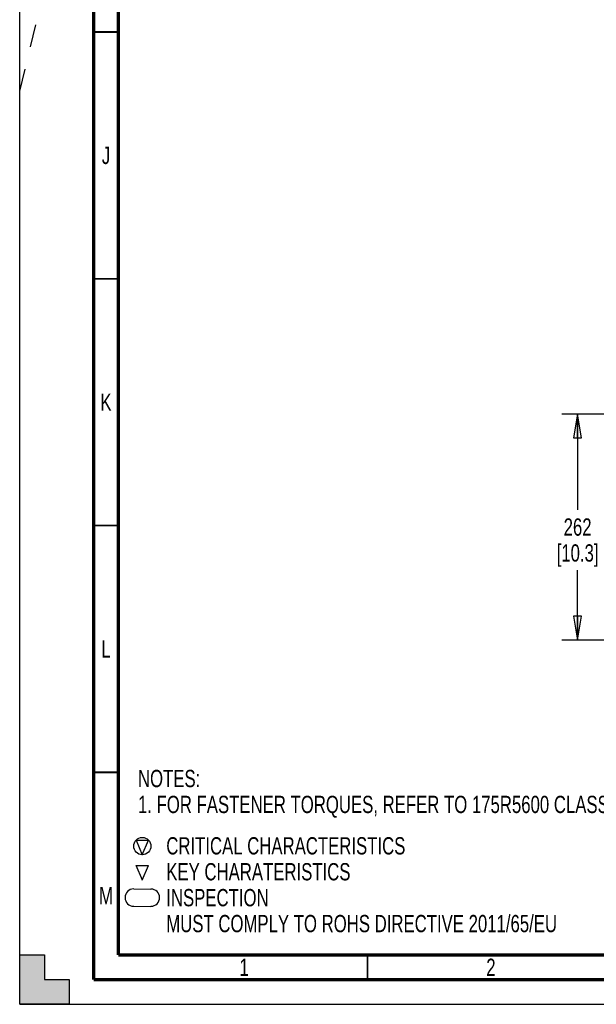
# Paper-space layout 'SUBMITTAL_E3H_2_1' of a CAD drawing. Header units: millimetres. Extents: x 0 to 841, y 0 to 594.
# Tile 1 of 45: x 0 to 117, y 0 to 199. Entities that reach past the tile are written whole.
import ezdxf

# ---------------------------------------------------------------- set-up
doc = ezdxf.new("R2010")
doc.units = ezdxf.units.MM
doc.header["$LTSCALE"] = 46.255
doc.linetypes.add('DASHED', pattern=[0.2, 0.1, -0.1])
doc.layers.get('0').update_dxf_attribs({"linetype": 'CONTINUOUS'})
doc.styles.get("Standard").update_dxf_attribs({"font": 'txt', "width": 0.725})
doc.dimstyles.new('DIMSTYLE_1', dxfattribs={"dimtxt": 3.5, "dimasz": 4.8, "dimexe": 3.2, "dimexo": 1.6, "dimgap": 1.75, "dimtad": 0, "dimtih": 1, "dimtoh": 1, "dimdec": 1, "dimzin": 0, "dimdsep": 46, "dimtxsty": 'STANDARD', "dimblk": 'CLOSED', "dimblk1": 'CLOSED', "dimblk2": 'CLOSED', "dimcen": 0.09, "dimadec": 0, "dimazin": 0, "dimtp": 0.4, "dimtm": 0.4, "dimtfac": 1, "dimtdec": 1, "dimtofl": 0, "dimtmove": 0, "dimatfit": 3, "dimldrblk": 'CLOSED', "dimfxl": 1, "dimtolj": 1, "dimtzin": 0, "dimarcsym": 0})

# ---------------------------------------------------------------- blocks, each defined once
blk = doc.blocks.new('_CLOSED')
at = {"color": 0, "linetype": 'BYBLOCK'}
for p, q in [((0, 0), (-1, 0.167)), ((-1, 0.167), (-1, -0.167)), ((-1, -0.167), (0, 0)), ((-1, 0), (0, 0))]:
    blk.add_line(p, q, dxfattribs=at)
blk = doc.blocks.new('*D33')
at = {"color": 2, "linetype": 'CONTINUOUS'}
for p, q in [((116.87, 119.59), (109.87, 119.59)), ((113.07, 119.59), (113.07, 100.2)), ((129.04, 119.59), (116.87, 119.59)), ((113.07, 73.81), (113.07, 87.95)), ((116.87, 73.81), (109.87, 73.81)), ((129.41, 73.81), (116.87, 73.81))]:
    blk.add_line(p, q, dxfattribs=at)
at = {"color": 2, "linetype": 'CONTINUOUS', "xscale": 4.8, "yscale": 4.8, "zscale": 4.8}
for p, rotation in [((113.07, 119.59), 90), ((113.07, 73.81), 270)]:
    blk.add_blockref('_CLOSED', p, dxfattribs=dict(at, rotation=rotation))
at = {"color": 2, "linetype": 'CONTINUOUS', "insert": (113.07, 98.45), "char_height": 3.5, "width": 15.225, "attachment_point": 2, "line_spacing_factor": 0.9}
blk.add_mtext('262\\P[10.3]', dxfattribs=at)

psp = doc.layouts.new('SUBMITTAL_E3H_2_1')

# ---------------------------------------------------------------- hatches: boundary and pattern name
at = {"linetype": 'CONTINUOUS'}
h = psp.add_hatch(color=7, dxfattribs=at)
h.paths.add_polyline_path([(0, 10), (5, 10), (5, 5), (10, 5), (10, 0), (0, 0)])
h.paths.add_polyline_path([(0, 594), (10, 594), (10, 589), (5, 589), (5, 584), (0, 584)])
h.paths.add_polyline_path([(841, 0), (841, 10), (836, 10), (836, 5), (831, 5), (831, 0)])
h.paths.add_polyline_path([(836, 584), (836, 589), (831, 589), (831, 594), (841, 594), (841, 584)])

# ---------------------------------------------------------------- linework, layer by layer
at = {"color": 7, "linetype": 'CONTINUOUS'}
for p, q in [((0, 0), (0, 594)), ((0, 0), (0, 594)), ((23.61, 33.28), (24.85, 30.3)), ((23.61, 33.28), (26.09, 33.28)), ((24.85, 30.3), (26.09, 33.28)), ((24.86, 25.12), (23.61, 28.11)), ((23.61, 28.11), (26.09, 28.11)), ((24.85, 25.12), (26.09, 28.11)), ((23.1, 23.37), (26.6, 23.36)), ((23.1, 19.87), (26.6, 19.85)), ((0, 0), (0, 10)), ((0, 10), (5, 10)), ((0, 10), (5, 10)), ((5, 10), (5, 5)), ((5, 10), (5, 5)), ((5, 5), (10, 5)), ((5, 5), (10, 5)), ((10, 5), (10, 0)), ((10, 5), (10, 0)), ((10, 0), (0, 0)), ((0, 0), (841, 0)), ((0, 0), (841, 0))]:
    psp.add_line(p, q, dxfattribs=at)
at = {"color": 7, "linetype": 'DASHED'}
psp.add_line((0, 185), (15, 246.35), dxfattribs=at)
at = {"color": 7, "linetype": 'CONTINUOUS'}
for points, const_width in [([(15, 589), (15, 5)], 0.7), ([(20, 10), (20, 584)], 0.7), ([(15, 197), (20, 197)], 0.35), ([(15, 147), (20, 147)], 0.35), ([(15, 97), (20, 97)], 0.35), ([(15, 47), (20, 47)], 0.35), ([(20, 10), (831, 10)], 0.7), ([(70.5, 5), (70.5, 10)], 0.35), ([(15, 5), (836, 5)], 0.7)]:
    psp.add_lwpolyline(points, dxfattribs=dict(at, const_width=const_width))
psp.add_circle((24.85, 32.05), 1.75, dxfattribs=at)
for centre, radius, start, end in [((23.1, 21.62), 1.75, 90, 270), ((26.6, 21.62), 1.74, 270, 90)]:
    psp.add_arc(centre, radius, start, end, dxfattribs=at)

# ---------------------------------------------------------------- texts
at = {"color": 2, "linetype": 'CONTINUOUS', "char_height": 3.5}
for s, insert, width, attachment_point, line_spacing_factor in [('J', (17.5, 173.75), 2.5375, 2, 0.9), ('K', (17.5, 123.75), 2.5375, 2, 0.9), ('L', (17.5, 73.75), 2.5375, 2, 0.9), ('NOTES:\\P1. FOR FASTENER TORQUES, REFER TO 175R5600 CLASS A UNLESS OTHERWISE SPECIFIED.', (23.97, 47.5), 197.925, 1, 0.9), ('CRITICAL CHARACTERISTICS', (29.71, 33.86), 60.9, 1, 0.6), ('KEY CHARATERISTICS', (29.71, 28.61), 45.675, 1, 0.6), ('M', (17.5, 23.75), 2.5375, 2, 0.9), ('INSPECTION', (29.71, 23.36), 25.375, 1, 0.6), ('MUST COMPLY TO ROHS DIRECTIVE 2011/65/EU', (29.71, 18.11), 101.5, 1, 0.6), ('1', (45.5, 9.25), 2.5375, 2, 0.9), ('2', (95.5, 9.25), 2.5375, 2, 0.9)]:
    psp.add_mtext(s, dxfattribs=dict(at, insert=insert, width=width, attachment_point=attachment_point, line_spacing_factor=line_spacing_factor))

# ---------------------------------------------------------------- dimensions: what is measured, and where the dimension line sits
at = {"color": 2, "linetype": 'CONTINUOUS'}
dim = psp.add_linear_dim(base=(113.07, 73.81), p1=(130.64, 119.59), p2=(131.01, 73.81), angle=270, text='262\\P[10.3]', dimstyle='DIMSTYLE_1', dxfattribs=at)
dim.commit()
dim.dimension.update_dxf_attribs({"geometry": '*D33', "text_midpoint": (113.07, 94.08), "dimtype": 160})

doc.saveas('drawing.dxf')
